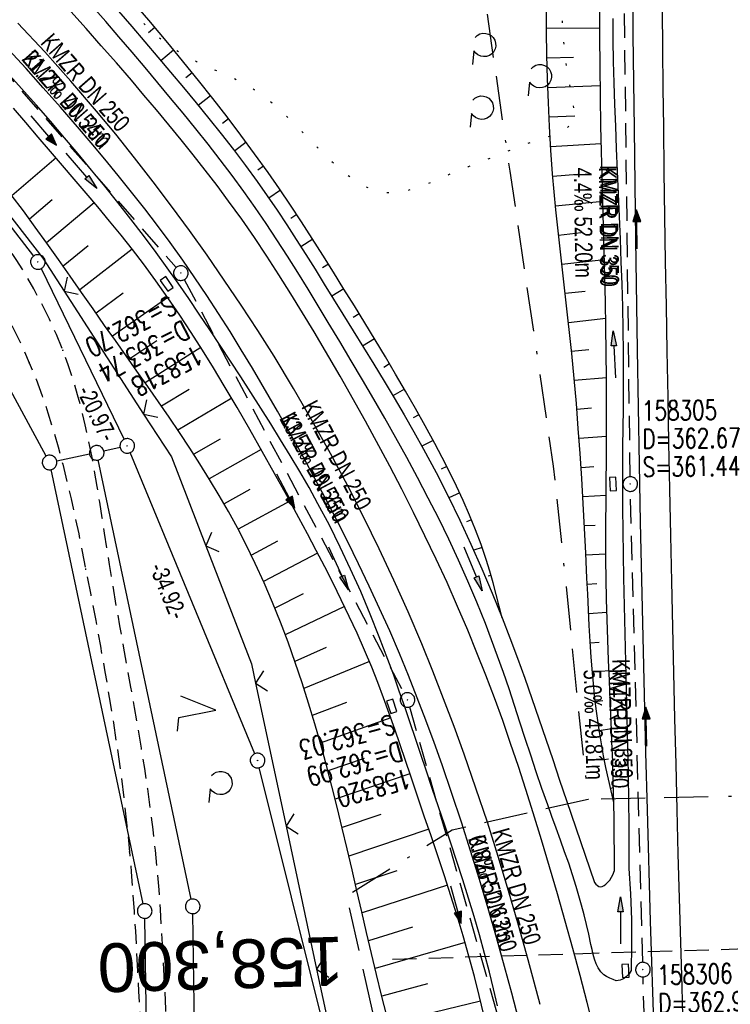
# Model space of a CAD drawing. Extents: x 510579 to 511204, y 466954 to 468018.
# Tile 13 of 48: x 510922 to 510995, y 467193 to 467294. Entities that reach past the tile are written whole.
import ezdxf
from ezdxf.enums import TextEntityAlignment as Align

# ---------------------------------------------------------------- set-up
doc = ezdxf.new("R2010")
doc.units = 0
doc.header["$LTSCALE"] = 10
doc.header["$MEASUREMENT"] = 0
for name, pattern in [('ACAD_ISO16W100', [73, 15, -6.5, 15, -6.5, 15, -7, 1, -7]), ('AUSGEZOGEN', [0]), ('LT00', [0]), ('LT07', [0.22, 0.02, -0.2]), ('LT11', [0.3, 0.2, -0.1]), ('LT17', [0.15, 0.1, -0.05]), ('STRICHLINIE2', [0.375, 0.25, -0.125])]:
    doc.linetypes.add(name, pattern=pattern)
doc.layers.get('0').update_dxf_attribs({"linetype": 'LT00'})
for name, color, linetype in [('--EK_FBR', 1, 'LT00'), ('--EK_Halt-Pfeil', 4, 'LT00'), ('--EK_Haltung', 7, 'STRICHLINIE2'), ('--EK_Haltung-Text', 140, 'LT00'), ('--EK_Schacht-Text', 5, 'LT00'), ('--EK_ST-93-1', 30, 'LT17'), ('--EL_DFK_AB_L', 21, 'LT00'), ('--EL_DFK_AB_P', 7, 'LT00'), ('--EL_Halt-Pfeil', 4, 'LT00'), ('--EL_Haltung', 182, 'STRICHLINIE2'), ('--EL_Haltung-Text', 182, 'LT00'), ('ABSTAND', 8, 'LT00'), ('BAB-KABEL', 220, 'ACAD_ISO16W100'), ('DFK_AB_L', 21, 'LT00'), ('DFK_AB_P', 7, 'LT00'), ('DFK_GZPKT', 250, 'LT00'), ('DFK_KATASTER', 250, 'LT00'), ('DFK_NUTZUNG', 250, 'LT00'), ('GEHOELZ_SYMB', 252, 'Continuous'), ('PFEIL', 140, 'AUSGEZOGEN'), ('V100_AFBR_BAB', 250, 'LT00'), ('V100_BOESCH', 250, 'LT00'), ('V100_BOSCHUNG', 250, 'LT00'), ('V100_FELDWEG', 250, 'LT11'), ('V100_GEHOELZ', 250, 'LT07'), ('V100_GRABEN', 250, 'LT00'), ('V100_KA_PRUF', 182, 'LT00'), ('V100_LD_MARK', 250, 'LT00'), ('V100_SINKK', 182, 'LT00'), ('V100_ZAUN', 40, 'LT00')]:
    doc.layers.add(name, color=color, linetype=linetype)
doc.styles.add('Beschrift', font='ARIAL.TTF')
doc.styles.add('Haltungsbeschriftung', font='ARIAL.TTF', dxfattribs={"width": 0.75})
doc.styles.add('schachtbeschriftung', font='romans.shx', dxfattribs={"width": 0.75, "height": 2})
doc.styles.get("Standard").update_dxf_attribs({"font": 'ARIAL.TTF'})

# ---------------------------------------------------------------- blocks, each defined once
blk = doc.blocks.new('SYMB7010')
at = {"color": 0, "linetype": 'ByBlock'}
for points in [[(-0.031408, 0.499213), (-0.093728, 0.49134), (-0.15457, 0.475719), (-0.212975, 0.452595), (-0.268021, 0.422333), (-0.31884, 0.385411), (-0.36463, 0.342411), (-0.40467, 0.29401), (-0.438329, 0.240973), (-0.465074, 0.184136), (-0.484486, 0.124395), (-0.496256, 0.062692), (-0.5002, 0)], [(-0.5002, 0), (-0.496256, -0.062692), (-0.484486, -0.124395), (-0.465075, -0.184136), (-0.438329, -0.240973), (-0.404671, -0.29401), (-0.36463, -0.342411), (-0.31884, -0.385411), (-0.268021, -0.422333), (-0.212975, -0.452595), (-0.154571, -0.475719), (-0.093728, -0.49134), (-0.031408, -0.499213), (0.031408, -0.499213)], [(0.5002, 0), (0.496256, 0.062692), (0.484485, 0.124395), (0.465074, 0.184136), (0.438329, 0.240973), (0.40467, 0.29401), (0.36463, 0.342411), (0.31884, 0.385411), (0.268021, 0.422333), (0.212975, 0.452595), (0.15457, 0.475719), (0.093728, 0.49134), (0.031408, 0.499213), (-0.031408, 0.499213)], [(0.031408, -0.499213), (0.093728, -0.491341), (0.15457, -0.475719), (0.212975, -0.452595), (0.268021, -0.422333), (0.31884, -0.385411), (0.36463, -0.342411), (0.404671, -0.294011), (0.438329, -0.240974), (0.465075, -0.184136), (0.484486, -0.124395), (0.496256, -0.062692), (0.500201, 0)]]:
    blk.add_lwpolyline(points, dxfattribs=at)
blk = doc.blocks.new('SYMB0003')
at = {"color": 0, "linetype": 'ByBlock'}
for p, q in [((-0.015712, 0), (0.010166, 0.012015)), ((0, -0.021257), (-0.015712, 0)), ((0.010166, 0.012015), (0, -0.021257))]:
    blk.add_line(p, q, dxfattribs=at)
for points in [[(-0.031395, 0.499013), (-0.093691, 0.491144), (-0.154509, 0.475528), (-0.21289, 0.452414), (-0.267913, 0.422164), (-0.318712, 0.385257), (-0.364484, 0.342274), (-0.404509, 0.293893), (-0.438154, 0.240877), (-0.464888, 0.184062), (-0.484292, 0.124345), (-0.496058, 0.062667), (-0.5, 0)], [(-0.5, 0), (-0.496058, -0.062667), (-0.484292, -0.124345), (-0.464888, -0.184062), (-0.438154, -0.240877), (-0.404509, -0.293893), (-0.364485, -0.342274), (-0.318712, -0.385257), (-0.267914, -0.422164), (-0.21289, -0.452414), (-0.154509, -0.475529), (-0.093691, -0.491144), (-0.031395, -0.499014), (0.031395, -0.499014)], [(0.5, 0), (0.496057, 0.062667), (0.484292, 0.124345), (0.464888, 0.184062), (0.438153, 0.240877), (0.404509, 0.293893), (0.364484, 0.342274), (0.318712, 0.385257), (0.267913, 0.422164), (0.21289, 0.452414), (0.154509, 0.475528), (0.093691, 0.491144), (0.031395, 0.499013), (-0.031395, 0.499013)], [(0.031395, -0.499014), (0.093691, -0.491144), (0.154509, -0.475529), (0.21289, -0.452414), (0.267914, -0.422164), (0.318712, -0.385257), (0.364485, -0.342274), (0.404509, -0.293893), (0.438154, -0.240877), (0.464889, -0.184062), (0.484292, -0.124345), (0.496058, -0.062667), (0.5, 0)]]:
    blk.add_lwpolyline(points, dxfattribs=at)
blk = doc.blocks.new('GEHOELZ_SYMB')
at = {"layer": 'GEHOELZ_SYMB'}
blk.add_line((0, 0), (1.4, 0), dxfattribs=at)
blk.add_lwpolyline([(-1.39, 0.02), (-1.61, 0.22), (-1.78, 0.47), (-1.88, 0.76), (-1.9, 1.06), (-1.84, 1.36), (-1.72, 1.64), (-1.53, 1.87), (-1.28, 2.05), (-1, 2.16), (-0.7, 2.2), (-0.4, 2.16), (-0.12, 2.05), (0.13, 1.87), (0.32, 1.64), (0.44, 1.36), (0.5, 1.06), (0.48, 0.76), (0.38, 0.47), (0.21, 0.22), (-0.01, 0.02)], dxfattribs=at)
blk = doc.blocks.new('SYMB7222')
at = {"color": 0, "linetype": 'ByBlock'}
blk.add_line((0, 0.185), (-0.11, -0.185), dxfattribs=at)
blk.add_lwpolyline([(0.25, -0.185), (0.11, -0.185), (0, 0.185)], dxfattribs=at)
blk = doc.blocks.new('SYMB7212')
at = {"color": 0, "linetype": 'ByBlock'}
blk.add_line((0.07, -0.1), (0.21, -0.1), dxfattribs=at)
for points in [[(-0.119836, 0.00627), (-0.114449, 0.036077), (-0.101769, 0.063585), (-0.082606, 0.087042), (-0.05818, 0.104953), (-0.030047, 0.116177), (0, 0.12)], [(0, 0.12), (0.030047, 0.116177), (0.05818, 0.104953), (0.082606, 0.087041), (0.101769, 0.063585), (0.114449, 0.036077), (0.119836, 0.00627)], [(-0.068816, -0.098308), (-0.091239, -0.077945), (-0.107849, -0.052617), (-0.117589, -0.023936), (-0.119836, 0.00627)], [(0.119836, 0.00627), (0.117589, -0.023936), (0.107849, -0.052617), (0.091239, -0.077945), (0.068816, -0.098308)]]:
    blk.add_lwpolyline(points, dxfattribs=at)
blk = doc.blocks.new('Pfreil3')
at = {"layer": 'PFEIL'}
blk.add_hatch(color=256, dxfattribs=at).paths.add_polyline_path([(-1.55, 0.27), (-1.55, -0.27), (0, 0)])
for p, q in [((-1.55, 0), (-4.83, 0)), ((-1.55, -0.27), (-1.55, 0.27)), ((-1.55, 0.27), (0, 0)), ((0, 0), (-1.55, -0.27))]:
    blk.add_line(p, q, dxfattribs=at)
blk = doc.blocks.new('SYMB0011')
at = {"color": 0, "linetype": 'ByBlock'}
for p, q in [((0.5, 0), (-0.5, 0)), ((0, 0.5), (0, -0.5))]:
    blk.add_line(p, q, dxfattribs=at)
blk = doc.blocks.new('SYMB0024')
at = {"color": 0, "linetype": 'ByBlock'}
for p, q in [((-0.5, 0.5), (0, 0)), ((0, 0), (0.5, 0.5))]:
    blk.add_line(p, q, dxfattribs=at)
blk = doc.blocks.new('SYMB0652')
at = {"color": 0, "linetype": 'ByBlock'}
blk.add_lwpolyline([(-0.15, -0.075), (0.15, -0.075), (0.15, 0.075), (-0.15, 0.075), (-0.15, -0.075)], dxfattribs=at)
blk = doc.blocks.new('SYMB0070')
at = {"color": 0, "linetype": 'ByBlock'}
for p, q in [((-0.5, 0), (0.2, 0)), ((0.5, 0), (0.2, 0.1)), ((0.2, 0.1), (0.2, 0)), ((0.468, 0), (0.21, 0.086)), ((0.21, 0.086), (0.21, -0.086)), ((0.21, -0.086), (0.468, 0)), ((0.22, -0.072), (0.437, 0)), ((0.23, -0.058), (0.405, 0)), ((0.24, -0.045), (0.374, 0)), ((0.342, 0), (0.25, 0.031)), ((0.25, 0.031), (0.25, -0.031)), ((0.25, -0.031), (0.342, 0)), ((0.26, -0.017), (0.31, 0)), ((0.27, -0.003), (0.279, 0))]:
    blk.add_line(p, q, dxfattribs=at)
for points in [[(0.2, 0), (0.2, -0.1), (0.5, 0)], [(0.437, 0), (0.22, 0.072), (0.22, -0.072)], [(0.405, 0), (0.23, 0.058), (0.23, -0.058)], [(0.374, 0), (0.24, 0.045), (0.24, -0.045)], [(0.31, 0), (0.26, 0.017), (0.26, -0.017)], [(0.279, 0), (0.27, 0.003), (0.27, -0.003)]]:
    blk.add_lwpolyline(points, dxfattribs=at)

msp = doc.modelspace()

# ---------------------------------------------------------------- linework, layer by layer
at = {"layer": '--EK_FBR'}
for points in [[(510984.89, 467297.24), (510984.94, 467292.41), (510985, 467287.59), (510985.06, 467282.76), (510985.21, 467271.44), (510985.38, 467260.12), (510985.48, 467254.23), (510985.58, 467248.34), (510985.69, 467242.44), (510985.81, 467236.55), (510985.94, 467230.65), (510986.08, 467224.74), (510986.23, 467218.84), (510986.39, 467212.94), (510986.71, 467201.52), (510987.07, 467190.1)], [(510980.95, 467190.39), (510980.24, 467193.18), (510979.51, 467195.96), (510978.76, 467198.74), (510977.99, 467201.54), (510977.2, 467204.32), (510976.39, 467207.1), (510975.56, 467209.88), (510974.71, 467212.65), (510973.96, 467215.02), (510973.19, 467217.38), (510972.39, 467219.74), (510971.57, 467222.09), (510970.72, 467224.42), (510969.84, 467226.75), (510968.93, 467229.06), (510967.99, 467231.37), (510966.95, 467233.81), (510965.87, 467236.24), (510964.75, 467238.65), (510963.6, 467241.05), (510962.42, 467243.44), (510961.22, 467245.81), (510959.99, 467248.17), (510957.48, 467252.81), (510954.89, 467257.41), (510952.22, 467261.96), (510951.04, 467263.92), (510949.83, 467265.87), (510948.61, 467267.8), (510947.36, 467269.72), (510946.09, 467271.62), (510944.79, 467273.5), (510943.45, 467275.36), (510942.27, 467276.96), (510941.06, 467278.53), (510939.83, 467280.1), (510938.58, 467281.65), (510937.32, 467283.19), (510936.05, 467284.71), (510934.76, 467286.23), (510933.47, 467287.75), (510931.94, 467289.53), (510930.39, 467291.3), (510928.84, 467293.06), (510927.27, 467294.81)], [(510973.23, 467191.39), (510972.51, 467194.14), (510971.76, 467196.89), (510970.93, 467199.87), (510970.08, 467202.84), (510969.19, 467205.8), (510968.28, 467208.75), (510967.34, 467211.69), (510966.37, 467214.63), (510965.36, 467217.55), (510964.54, 467219.85), (510963.69, 467222.15), (510962.81, 467224.43), (510961.91, 467226.71), (510960.98, 467228.97), (510959.98, 467231.29), (510958.94, 467233.6), (510957.88, 467235.89), (510956.79, 467238.17), (510955.67, 467240.44), (510954.53, 467242.7), (510953.36, 467244.94), (510950.95, 467249.42), (510948.47, 467253.84), (510945.89, 467258.23), (510944.75, 467260.11), (510943.6, 467261.98), (510942.42, 467263.84), (510941.22, 467265.68), (510939.99, 467267.51), (510938.74, 467269.32), (510937.46, 467271.11), (510936.17, 467272.85), (510934.85, 467274.58), (510933.5, 467276.29), (510932.13, 467277.99), (510930.75, 467279.67), (510929.35, 467281.34), (510927.93, 467282.99), (510926.2, 467285), (510924.44, 467286.98), (510922.67, 467288.95), (510920.88, 467290.9)]]:
    msp.add_lwpolyline(points, dxfattribs=at)
at = {"layer": '--EK_Haltung'}
for p, q in [((510912.37, 467297.94), (510938.06, 467268.54)), ((510984.65, 467247.1), (510984.03, 467297.8)), ((510938.9, 467267.32), (510961.45, 467224.87)), ((510985.94, 467197.31), (510984.68, 467245.6)), ((510962.01, 467223.49), (510975.79, 467175.29)), ((510986.53, 467176.34), (510985.98, 467195.81))]:
    msp.add_line(p, q, dxfattribs=at)
at = {"layer": '--EK_ST-93-1', "ltscale": 2.5}
msp.add_line((511000.22, 467198.79), (510960.25, 467197.6), dxfattribs=at)
at = {"layer": '--EL_DFK_AB_L'}
for p, q in [((510913.47, 467282.63), (510923.42, 467269.71)), ((510924.21, 467268.45), (510932.72, 467250.93)), ((510946.13, 467218.69), (510933.34, 467249.57)), ((510962.15, 467154.99), (510946.6, 467217.27))]:
    msp.add_line(p, q, dxfattribs=at)
at = {"layer": '--EL_Haltung'}
for p, q in [((510912.37, 467297.94), (510938.06, 467268.54)), ((510984.65, 467247.1), (510984.03, 467297.8)), ((510938.9, 467267.32), (510961.45, 467224.87)), ((510985.94, 467197.31), (510984.68, 467245.6)), ((510962.01, 467223.49), (510975.79, 467175.29)), ((510986.53, 467176.34), (510985.98, 467195.81))]:
    msp.add_line(p, q, dxfattribs=at)
at = {"layer": 'BAB-KABEL', "ltscale": 0.03, "flags": 128}
for points in [[(510999.38, 467897.63), (510999.1, 467894.74), (510997.06, 467871.06), (510995.03, 467842.74), (510993.67, 467820.56), (510992.2, 467801.11), (510990.8, 467794.19), (510987.41, 467757.66), (510985.05, 467738.65), (510983.73, 467724.83), (510981.95, 467707.86), (510983.86, 467692.86), (510980.18, 467680.03), (510979.89, 467677.38), (510977.23, 467651.6), (510975.62, 467637.19), (510972.96, 467623.03), (510968.69, 467600.01), (510983.84, 467591.92), (510983.4, 467588.1), (510978.7, 467582.21), (510977.66, 467557.88), (510976.63, 467540.53), (510977.21, 467526.27), (510978.04, 467508.4), (510977.78, 467467.81), (510977.27, 467448.65), (510976.38, 467438.96), (510974.59, 467414.97), (510962.85, 467389.29), (510962.72, 467376.64), (510961.57, 467364.79), (510961.96, 467355.32), (510962.08, 467346.52), (510966.43, 467318.91), (510972.3, 467278.43), (510976.76, 467248.19), (510978.06, 467236.05), (510979.13, 467225.02), (510980.33, 467214.02), (510966.38, 467210.86), (510955.55, 467204.09), (510962.93, 467171.01), (510968.99, 467142.85), (510969.43, 467135.16), (510971.16, 467089.94), (510975.91, 466996.57), (510977.84, 466970.68)], [(511016.87, 467165.94), (511017.02, 467160.45), (511020.08, 467161.11), (511017.92, 467214.76), (510980.33, 467214.02)]]:
    msp.add_lwpolyline(points, dxfattribs=at)
at = {"layer": 'DFK_AB_L'}
for p, q in [((510913.47, 467282.63), (510923.42, 467269.71)), ((510924.21, 467268.45), (510932.72, 467250.93)), ((510946.13, 467218.69), (510933.34, 467249.57)), ((510962.15, 467154.99), (510946.6, 467217.27))]:
    msp.add_line(p, q, dxfattribs=at)
at = {"layer": 'DFK_KATASTER'}
for p, q in [((510924.72, 467249.22), (510916.78, 467263.88)), ((510932.32, 467250.09), (510930.65, 467249.72)), ((510929.19, 467249.4), (510925.81, 467248.71)), ((510939.61, 467203.78), (510930.08, 467248.82)), ((510934.68, 467203.3), (510925.24, 467247.83)), ((510940.18, 467175.51), (510939.78, 467202.3)), ((510935.27, 467175.09), (510934.85, 467201.82))]:
    msp.add_line(p, q, dxfattribs=at)
at = {"layer": 'V100_AFBR_BAB'}
for points in [[(510984.89, 467297.24), (510984.94, 467292.41), (510985, 467287.59), (510985.06, 467282.76), (510985.21, 467271.44), (510985.38, 467260.12), (510985.48, 467254.23), (510985.58, 467248.34), (510985.69, 467242.44), (510985.81, 467236.55), (510985.94, 467230.65), (510986.08, 467224.74), (510986.23, 467218.84), (510986.39, 467212.94), (510986.71, 467201.52), (510987.07, 467190.1)], [(510980.95, 467190.39), (510980.24, 467193.18), (510979.51, 467195.96), (510978.76, 467198.74), (510977.99, 467201.54), (510977.2, 467204.32), (510976.39, 467207.1), (510975.56, 467209.88), (510974.71, 467212.65), (510973.96, 467215.02), (510973.19, 467217.38), (510972.39, 467219.74), (510971.57, 467222.09), (510970.72, 467224.42), (510969.84, 467226.75), (510968.93, 467229.06), (510967.99, 467231.37), (510966.95, 467233.81), (510965.87, 467236.24), (510964.75, 467238.65), (510963.6, 467241.05), (510962.42, 467243.44), (510961.22, 467245.81), (510959.99, 467248.17), (510957.48, 467252.81), (510954.89, 467257.41), (510952.22, 467261.96), (510951.04, 467263.92), (510949.83, 467265.87), (510948.61, 467267.8), (510947.36, 467269.72), (510946.09, 467271.62), (510944.79, 467273.5), (510943.45, 467275.36), (510942.27, 467276.96), (510941.06, 467278.53), (510939.83, 467280.1), (510938.58, 467281.65), (510937.32, 467283.19), (510936.05, 467284.71), (510934.76, 467286.23), (510933.47, 467287.75), (510931.94, 467289.53), (510930.39, 467291.3), (510928.84, 467293.06), (510927.27, 467294.81)], [(510973.23, 467191.39), (510972.51, 467194.14), (510971.76, 467196.89), (510970.93, 467199.87), (510970.08, 467202.84), (510969.19, 467205.8), (510968.28, 467208.75), (510967.34, 467211.69), (510966.37, 467214.63), (510965.36, 467217.55), (510964.54, 467219.85), (510963.69, 467222.15), (510962.81, 467224.43), (510961.91, 467226.71), (510960.98, 467228.97), (510959.98, 467231.29), (510958.94, 467233.6), (510957.88, 467235.89), (510956.79, 467238.17), (510955.67, 467240.44), (510954.53, 467242.7), (510953.36, 467244.94), (510950.95, 467249.42), (510948.47, 467253.84), (510945.89, 467258.23), (510944.75, 467260.11), (510943.6, 467261.98), (510942.42, 467263.84), (510941.22, 467265.68), (510939.99, 467267.51), (510938.74, 467269.32), (510937.46, 467271.11), (510936.17, 467272.85), (510934.85, 467274.58), (510933.5, 467276.29), (510932.13, 467277.99), (510930.75, 467279.67), (510929.35, 467281.34), (510927.93, 467282.99), (510926.2, 467285), (510924.44, 467286.98), (510922.67, 467288.95), (510920.88, 467290.9)]]:
    msp.add_lwpolyline(points, dxfattribs=at)
at = {"layer": 'V100_BOESCH'}
for points in [[(510971.51, 467232.63), (510971.21, 467233.83), (510970.9, 467235.03), (510970.58, 467236.23), (510970.24, 467237.42), (510969.88, 467238.61), (510969.35, 467240.15), (510968.78, 467241.67), (510968.17, 467243.17), (510967.51, 467244.67), (510966.82, 467246.14), (510966.11, 467247.61), (510965.37, 467249.06), (510964.6, 467250.51), (510963.63, 467252.31), (510962.63, 467254.09), (510961.61, 467255.86), (510960.58, 467257.63), (510959.54, 467259.38), (510958.48, 467261.13), (510957.42, 467262.87), (510956.35, 467264.62), (510955.28, 467266.35), (510954.21, 467268.08), (510953.12, 467269.81), (510952.03, 467271.53), (510950.92, 467273.24), (510949.8, 467274.94), (510948.66, 467276.63), (510947.5, 467278.3), (510946.12, 467280.22), (510944.72, 467282.12), (510943.29, 467284), (510941.83, 467285.87), (510940.36, 467287.72), (510938.87, 467289.56), (510937.37, 467291.39), (510936.31, 467292.66), (510935.25, 467293.92), (510934.18, 467295.18)], [(510982.97, 467213.71), (510982.7, 467214.9), (510982.43, 467216.1), (510982.17, 467217.29), (510981.92, 467218.49), (510981.7, 467219.7), (510981.46, 467221.15), (510981.25, 467222.6), (510981.07, 467224.06), (510980.92, 467225.53), (510980.78, 467227), (510980.66, 467228.61), (510980.55, 467230.22), (510980.46, 467231.84), (510980.37, 467233.45), (510980.3, 467235.07), (510980.22, 467236.69), (510980.1, 467239.25), (510979.97, 467241.81), (510979.83, 467244.37), (510979.68, 467246.93), (510979.51, 467249.49), (510979.33, 467252.05), (510979.13, 467254.61), (510978.91, 467257.17), (510978.66, 467259.72), (510978.47, 467261.57), (510978.27, 467263.41), (510978.06, 467265.25), (510977.84, 467267.1), (510977.63, 467268.94), (510977.42, 467270.78), (510977.22, 467272.63), (510977.03, 467274.47), (510976.85, 467276.32), (510976.69, 467278.16), (510976.52, 467280.59), (510976.37, 467283.02), (510976.26, 467285.46), (510976.17, 467287.89), (510976.11, 467290.33), (510976.07, 467292.76), (510976.05, 467295.2)], [(510959.67, 467191.81), (510959.14, 467193.94), (510958.62, 467196.07), (510958.11, 467198.21), (510957.61, 467200.36), (510957.11, 467202.5), (510956.62, 467204.65), (510956.12, 467206.79), (510955.62, 467208.94), (510955.1, 467211.08), (510954.58, 467213.23), (510954.04, 467215.37), (510953.48, 467217.5), (510952.9, 467219.63), (510952.29, 467221.75), (510951.66, 467223.87), (510950.99, 467225.97), (510950.29, 467228.06), (510949.56, 467230.13), (510948.78, 467232.18), (510947.96, 467234.22), (510947.1, 467236.23), (510946.19, 467238.22), (510945.23, 467240.19), (510944.35, 467241.87), (510943.43, 467243.54), (510942.48, 467245.18), (510941.5, 467246.81), (510940.49, 467248.43), (510939.46, 467250.03), (510938.41, 467251.63), (510937.34, 467253.21), (510936.25, 467254.79), (510935.16, 467256.36), (510934.05, 467257.92), (510932.95, 467259.49), (510931.84, 467261.06), (510930.73, 467262.62), (510929.55, 467264.31), (510928.36, 467266), (510927.18, 467267.68), (510926, 467269.36), (510924.81, 467271.04), (510923.6, 467272.7), (510922.39, 467274.35), (510921.15, 467275.99)]]:
    msp.add_lwpolyline(points, dxfattribs=at)
at = {"layer": 'V100_BOSCHUNG'}
for p, q in [((510935.89, 467293.16), (510935.23, 467292.6)), ((510976.07, 467293.09), (510981.54, 467293.14)), ((510937.81, 467290.85), (510936.5, 467289.75)), ((510976.12, 467290.05), (510978.84, 467290.11)), ((510939.72, 467288.52), (510939.07, 467287.99)), ((510976.2, 467287.02), (510981.59, 467287.2)), ((510941.6, 467286.17), (510940.34, 467285.17)), ((510943.45, 467283.79), (510942.83, 467283.32)), ((510976.33, 467283.99), (510978.98, 467284.11)), ((510945.26, 467281.39), (510944.06, 467280.49)), ((510976.49, 467280.96), (510981.69, 467281.28)), ((510925.74, 467279.79), (510921.22, 467275.89)), ((510947.04, 467278.95), (510946.44, 467278.53)), ((510976.71, 467277.92), (510979.24, 467278.12)), ((510948.76, 467276.48), (510947.57, 467275.67)), ((510925.36, 467275.5), (510923.02, 467273.5)), ((510929.67, 467275.19), (510924.77, 467271.09)), ((510976.99, 467274.89), (510981.84, 467275.36)), ((510950.44, 467273.98), (510949.84, 467273.58)), ((510977.3, 467271.88), (510979.61, 467272.13)), ((510929.05, 467270.76), (510926.48, 467268.68)), ((510952.08, 467271.45), (510950.86, 467270.68)), ((510933.54, 467270.45), (510928.17, 467266.28)), ((510953.69, 467268.91), (510953.07, 467268.53)), ((510977.64, 467268.89), (510982, 467269.39)), ((510932.62, 467265.94), (510929.85, 467263.88)), ((510955.27, 467266.36), (510954.04, 467265.6)), ((510977.98, 467265.91), (510980.03, 467266.14)), ((510937.2, 467265.48), (510931.52, 467261.5)), ((510956.85, 467263.81), (510956.23, 467263.43)), ((510978.32, 467262.93), (510982.14, 467263.35)), ((510936.07, 467261.03), (510933.2, 467259.13)), ((510958.41, 467261.24), (510957.19, 467260.5)), ((510940.6, 467260.35), (510934.89, 467256.74)), ((510978.64, 467259.97), (510980.41, 467260.15)), ((510959.96, 467258.67), (510959.36, 467258.31)), ((510978.92, 467257), (510982.22, 467257.29)), ((510939.39, 467256.03), (510936.58, 467254.32)), ((510961.49, 467256.08), (510960.31, 467255.39)), ((510943.77, 467255.14), (510938.24, 467251.87)), ((510979.18, 467254.03), (510980.7, 467254.15)), ((510962.98, 467253.46), (510962.4, 467253.14)), ((510942.59, 467250.96), (510939.87, 467249.4)), ((510964.43, 467250.82), (510963.29, 467250.22)), ((510979.41, 467251.04), (510982.22, 467251.25)), ((510946.8, 467249.88), (510941.46, 467246.88)), ((510965.83, 467248.15), (510965.27, 467247.87)), ((510979.61, 467248.06), (510980.91, 467248.14)), ((510945.63, 467245.78), (510942.98, 467244.32)), ((510967.16, 467245.44), (510966.06, 467244.93)), ((510949.72, 467244.6), (510944.44, 467241.71)), ((510979.79, 467245.07), (510982.18, 467245.21)), ((510968.37, 467242.68), (510967.87, 467242.47)), ((510979.96, 467242.09), (510981.06, 467242.14)), ((510948.47, 467240.5), (510945.79, 467239.06)), ((510969.46, 467239.85), (510968.6, 467239.56)), ((510952.58, 467239.26), (510947.04, 467236.36)), ((510980.11, 467239.09), (510982.16, 467239.2)), ((510970.37, 467236.99), (510970.08, 467236.9)), ((510980.25, 467236.09), (510981.22, 467236.14)), ((510951.09, 467235.1), (510948.2, 467233.64)), ((510955.35, 467233.8), (510949.27, 467230.9)), ((510971.15, 467234.08), (510970.95, 467234.03)), ((510980.39, 467233.09), (510982.26, 467233.2)), ((510953.46, 467229.58), (510950.26, 467228.15)), ((510980.56, 467230.08), (510981.46, 467230.15)), ((510957.89, 467228.16), (510951.18, 467225.39)), ((510980.78, 467227.08), (510982.48, 467227.23)), ((510955.54, 467223.94), (510952.04, 467222.62)), ((510981.07, 467224.07), (510981.84, 467224.16)), ((510960.09, 467222.39), (510952.85, 467219.79)), ((510981.47, 467221.08), (510982.73, 467221.28)), ((510957.36, 467218.22), (510953.63, 467216.94)), ((510982, 467218.11), (510982.42, 467218.19)), ((510962.05, 467216.65), (510954.38, 467214.03)), ((510982.64, 467215.17), (510982.94, 467215.24)), ((510959.06, 467212.46), (510955.1, 467211.12)), ((510963.99, 467210.96), (510955.79, 467208.19)), ((510960.71, 467206.69), (510956.47, 467205.28)), ((510965.91, 467205.21), (510957.14, 467202.38)), ((510962.32, 467200.9), (510957.81, 467199.5)), ((510967.71, 467199.34), (510958.48, 467196.66)), ((510963.85, 467195.1), (510959.16, 467193.84)), ((510969.3, 467193.34), (510959.87, 467191.03))]:
    msp.add_line(p, q, dxfattribs=at)
at = {"layer": 'V100_FELDWEG', "flags": 128}
for points in [[(510940.19, 466968.96), (510939.71, 466972.71), (510939.24, 466976.48), (510938.78, 466980.26), (510938.5, 466982.71), (510938.22, 466985.16), (510937.93, 466987.6), (510937.65, 466990.05), (510937.36, 466992.49), (510937.05, 466994.94), (510936.74, 466997.38), (510936.4, 466999.82), (510936.05, 467002.26), (510935.67, 467004.7), (510935.26, 467007.13), (510934.92, 467009.04), (510934.57, 467010.94), (510934.2, 467012.84), (510933.83, 467014.74), (510933.46, 467016.65), (510933.1, 467018.55), (510932.75, 467020.45), (510932.4, 467022.35), (510932.08, 467024.26), (510931.78, 467026.17), (510931.52, 467028.08), (510931.28, 467029.99), (510931.08, 467031.91), (510930.92, 467033.83), (510930.8, 467036.03), (510930.74, 467038.24), (510930.74, 467040.45), (510930.78, 467042.66), (510930.88, 467044.87), (510931.03, 467047.09), (510931.21, 467049.3), (510931.44, 467051.5), (510931.71, 467053.7), (510932.02, 467055.89), (510932.22, 467057.24), (510932.43, 467058.59), (510932.65, 467059.93), (510932.86, 467061.28), (510933.08, 467062.62), (510933.54, 467065.6), (510933.99, 467068.58), (510934.41, 467071.56), (510934.81, 467074.54), (510935.2, 467077.53), (510935.58, 467080.52), (510935.96, 467083.51), (510936.33, 467086.51), (510936.69, 467089.5), (510937.06, 467092.49), (510937.43, 467095.42), (510937.79, 467098.35), (510938.16, 467101.28), (510938.52, 467104.21), (510938.88, 467107.14), (510939.23, 467110.06), (510939.58, 467113), (510939.91, 467115.93), (510940.23, 467118.86), (510940.53, 467121.79), (510940.75, 467123.98), (510940.96, 467126.17), (510941.16, 467128.36), (510941.36, 467130.56), (510941.56, 467132.75), (510941.68, 467134.17), (510941.81, 467135.6), (510941.92, 467137.02), (510942.02, 467138.45), (510942.1, 467139.87), (510942.15, 467141.3), (510942.18, 467143.21), (510942.17, 467145.12), (510942.1, 467147.03), (510942, 467148.93), (510941.86, 467150.84), (510941.68, 467152.81), (510941.47, 467154.78), (510941.24, 467156.74), (510940.98, 467158.7), (510940.7, 467160.66), (510940.41, 467162.62), (510940.11, 467164.58), (510939.8, 467166.54), (510939.5, 467168.49), (510939.2, 467170.45), (510938.9, 467172.41), (510938.62, 467174.37), (510938.35, 467176.33), (510938.11, 467178.29), (510937.89, 467180.26), (510937.69, 467182.29), (510937.52, 467184.33), (510937.37, 467186.37), (510937.24, 467188.41), (510937.12, 467190.46), (510937.01, 467192.5), (510936.91, 467194.55), (510936.81, 467196.59), (510936.7, 467198.63), (510936.58, 467200.68), (510936.45, 467202.72), (510936.31, 467204.75), (510936.14, 467206.79), (510935.94, 467208.82), (510935.71, 467210.92), (510935.44, 467213.01), (510935.15, 467215.1), (510934.84, 467217.19), (510934.5, 467219.28), (510934.16, 467221.37), (510933.79, 467223.45), (510933.42, 467225.54), (510933.05, 467227.63), (510932.67, 467229.72), (510932.3, 467231.81), (510931.93, 467233.9), (510931.57, 467236), (510931.23, 467238.11), (510930.97, 467239.7), (510930.73, 467241.3), (510930.48, 467242.9), (510930.23, 467244.5), (510929.96, 467246.09), (510929.69, 467247.68), (510929.4, 467249.26), (510929.08, 467250.84), (510928.74, 467252.41), (510928.36, 467253.97), (510927.95, 467255.51), (510927.49, 467257.04), (510926.99, 467258.56), (510926.44, 467260.06), (510925.78, 467261.67), (510925.06, 467263.26), (510924.28, 467264.83), (510923.45, 467266.37), (510922.58, 467267.89), (510921.66, 467269.38), (510920.78, 467270.72), (510919.88, 467272.04), (510918.95, 467273.34), (510918, 467274.63), (510917.03, 467275.9), (510916.04, 467277.16), (510915.04, 467278.41), (510914.04, 467279.65), (510913.02, 467280.89), (510912, 467282.13)], [(510909.44, 467279.96), (510910.5, 467278.61), (510911.55, 467277.25), (510912.59, 467275.89), (510913.63, 467274.52), (510914.65, 467273.14), (510915.65, 467271.75), (510916.62, 467270.35), (510917.57, 467268.92), (510918.49, 467267.47), (510919.5, 467265.79), (510920.46, 467264.08), (510921.36, 467262.34), (510922.21, 467260.57), (510923, 467258.78), (510923.69, 467257.09), (510924.32, 467255.38), (510924.91, 467253.65), (510925.45, 467251.91), (510925.96, 467250.15), (510926.43, 467248.38), (510926.87, 467246.6), (510927.29, 467244.82), (510927.69, 467243.02), (510928.07, 467241.23), (510928.43, 467239.43), (510928.79, 467237.62), (510929.3, 467235), (510929.81, 467232.37), (510930.29, 467229.74), (510930.76, 467227.11), (510931.2, 467224.48), (510931.63, 467221.85), (510932.02, 467219.21), (510932.39, 467216.57), (510932.72, 467213.93), (510933.02, 467211.29), (510933.28, 467208.64), (510933.46, 467206.6), (510933.61, 467204.57), (510933.75, 467202.53), (510933.88, 467200.49), (510933.99, 467198.44), (510934.1, 467196.4), (510934.21, 467194.36), (510934.32, 467192.31), (510934.44, 467190.27), (510934.57, 467188.23), (510934.71, 467186.19), (510934.86, 467184.15), (510935.04, 467182.11), (510935.24, 467180.08), (510935.46, 467178.11), (510935.71, 467176.14), (510935.97, 467174.18), (510936.24, 467172.22), (510936.53, 467170.26), (510936.82, 467168.29), (510937.12, 467166.33), (510937.41, 467164.37), (510937.7, 467162.41), (510937.98, 467160.45), (510938.24, 467158.49), (510938.49, 467156.52), (510938.71, 467154.55), (510938.91, 467152.58), (510939.08, 467150.61), (510939.78, 467141.65), (510939.77, 467141.27), (510939.67, 467140.9), (510939.51, 467140.53), (510939.29, 467140.2), (510939.02, 467139.91), (510938.71, 467139.69), (510938.38, 467139.53), (510938.03, 467139.44), (510937.66, 467139.39), (510937.29, 467139.38), (510936.92, 467139.38), (510936.4, 467139.41), (510935.89, 467139.44), (510935.38, 467139.48), (510934.87, 467139.51), (510934.36, 467139.52), (510927.15, 467139.6), (510906.17, 467140.02), (510882.84, 467140.03), (510859.56, 467140.24), (510836.15, 467140.57), (510812.86, 467141.16), (510789.54, 467140.89), (510766.27, 467141.11), (510750.85, 467141.2), (510728.3, 467141.43), (510700.25, 467141.81), (510672.74, 467142.3)]]:
    msp.add_lwpolyline(points, dxfattribs=at)
at = {"layer": 'V100_GEHOELZ', "flags": 128}
msp.add_lwpolyline([(510976.16, 467355.35), (510976.12, 467309.83), (510976.14, 467308.93), (510976.21, 467308.03), (510976.31, 467307.13), (510976.43, 467306.23), (510976.57, 467305.34), (510976.72, 467304.44), (510976.88, 467303.55), (510977.03, 467302.67), (510977.17, 467301.79), (510977.29, 467300.92), (510977.39, 467299.94), (510977.47, 467298.96), (510977.53, 467297.99), (510977.57, 467297.01), (510977.6, 467296.04), (510977.63, 467295.05), (510977.66, 467294.06), (510977.71, 467293.05), (510977.78, 467292.02), (510977.87, 467290.97), (510977.99, 467289.9), (510978.15, 467288.8), (510978.36, 467287.66), (510978.47, 467287.09), (510978.59, 467286.52), (510978.7, 467285.95), (510978.78, 467285.4), (510978.83, 467284.87), (510978.83, 467284.37), (510978.77, 467283.91), (510978.64, 467283.49), (510978.42, 467283.12), (510978.13, 467282.83), (510977.78, 467282.58), (510977.36, 467282.36), (510976.91, 467282.18), (510976.43, 467282.01), (510975.93, 467281.85), (510975.44, 467281.7), (510974.63, 467281.43), (510973.85, 467281.15), (510973.11, 467280.87), (510972.38, 467280.58), (510971.66, 467280.29), (510970.94, 467280), (510969.98, 467279.62), (510969.01, 467279.25), (510968.02, 467278.86), (510967.02, 467278.47), (510966.01, 467278.05), (510965.3, 467277.75), (510964.59, 467277.44), (510963.87, 467277.14), (510963.16, 467276.86), (510962.44, 467276.62), (510961.73, 467276.42), (510961.03, 467276.28), (510960.33, 467276.21), (510959.65, 467276.22), (510958.94, 467276.32), (510958.24, 467276.52), (510957.56, 467276.81), (510956.89, 467277.16), (510956.23, 467277.58), (510955.59, 467278.06), (510954.95, 467278.57), (510954.33, 467279.13), (510953.72, 467279.7), (510953.13, 467280.29), (510952.54, 467280.88), (510951.83, 467281.62), (510951.12, 467282.35), (510950.42, 467283.05), (510949.73, 467283.74), (510949.03, 467284.41), (510948.32, 467285.05), (510947.6, 467285.66), (510946.85, 467286.23), (510946.08, 467286.77), (510945.27, 467287.26), (510944.58, 467287.64), (510943.86, 467288), (510943.13, 467288.33), (510942.38, 467288.66), (510941.64, 467288.99), (510940.9, 467289.32), (510940.16, 467289.66), (510939.44, 467290.02), (510938.74, 467290.4), (510937.7, 467291.05), (510936.72, 467291.78), (510935.79, 467292.57), (510934.9, 467293.41), (510934.06, 467294.31), (510933.25, 467295.26), (510932.47, 467296.24), (510931.73, 467297.26), (510931, 467298.31), (510930.29, 467299.37), (510929.6, 467300.46), (510928.92, 467301.55), (510928.24, 467302.64), (510927.39, 467303.99), (510926.55, 467305.34), (510925.7, 467306.67), (510924.83, 467307.98), (510923.95, 467309.28), (510923.06, 467310.55), (510922.14, 467311.79), (510921.19, 467313), (510920.21, 467314.17), (510919.19, 467315.3), (510918.14, 467316.39), (510917.04, 467317.44), (510915.9, 467318.43), (510914.94, 467319.19), (510913.95, 467319.92), (510912.94, 467320.63), (510911.9, 467321.32), (510910.86, 467321.99), (510909.8, 467322.65), (510908.73, 467323.31), (510907.67, 467323.97), (510906.6, 467324.63), (510905.55, 467325.3), (510904.5, 467325.99), (510903.23, 467326.87), (510901.98, 467327.78), (510900.74, 467328.71), (510899.52, 467329.66), (510898.32, 467330.63), (510897.12, 467331.61), (510895.93, 467332.59), (510894.74, 467333.57), (510893.55, 467334.56), (510892.36, 467335.53), (510891.16, 467336.5), (510889.95, 467337.44), (510888.72, 467338.37), (510887.73, 467339.1), (510886.74, 467339.81), (510885.75, 467340.53), (510884.75, 467341.24), (510883.76, 467341.96), (510882.79, 467342.7), (510881.82, 467343.45), (510880.88, 467344.23), (510879.96, 467345.04), (510879.07, 467345.89), (510878.21, 467346.78), (510877.39, 467347.72), (510876.6, 467348.71), (510875.86, 467349.76), (510875.17, 467350.88), (510874.73, 467351.68), (510874.3, 467352.52), (510873.9, 467353.36), (510873.5, 467354.22), (510873.1, 467355.08), (510872.71, 467355.92), (510872.31, 467356.75), (510871.89, 467357.56), (510871.47, 467358.33), (510871.02, 467359.06), (510870.55, 467359.74), (510870.04, 467360.36), (510869.5, 467360.91), (510868.92, 467361.39), (510868.29, 467361.78), (510867.62, 467362.08), (510867.02, 467362.25), (510866.39, 467362.37), (510865.73, 467362.44), (510865.04, 467362.47), (510864.34, 467362.47), (510863.63, 467362.45), (510862.9, 467362.43), (510862.17, 467362.41), (510861.44, 467362.4), (510860.72, 467362.41), (510860, 467362.46), (510859.14, 467362.57), (510858.29, 467362.74), (510857.46, 467362.96), (510856.65, 467363.21), (510855.84, 467363.49), (510855.04, 467363.79), (510854.24, 467364.1), (510853.44, 467364.42), (510852.64, 467364.72), (510851.83, 467365.01), (510851.05, 467365.26), (510850.27, 467365.5), (510849.48, 467365.74), (510848.7, 467365.97), (510847.92, 467366.22), (510847.15, 467366.49), (510846.39, 467366.8), (510845.65, 467367.14), (510844.92, 467367.53), (510844.22, 467367.98), (510843.55, 467368.49), (510843.06, 467368.93), (510842.61, 467369.4), (510842.2, 467369.89), (510841.84, 467370.4), (510841.55, 467370.91), (510841.34, 467371.43), (510841.24, 467371.8), (510841.18, 467372.18), (510841.14, 467372.57), (510841.11, 467372.98), (510841.08, 467373.42), (510841.03, 467373.9), (510840.95, 467374.43), (510840.83, 467375.01), (510840.71, 467375.48), (510840.57, 467375.97), (510840.42, 467376.45), (510840.29, 467376.92), (510840.19, 467377.36), (510840.13, 467377.74), (510840.14, 467378.05), (510840.21, 467378.27), (510840.38, 467378.39), (510840.65, 467378.38), (510849.58, 467376.3), (510858.53, 467374.29), (510867.49, 467372.37), (510876.48, 467370.52), (510885.47, 467368.75), (510894.49, 467367.05), (510903.51, 467365.44), (510912.55, 467363.9), (510921.6, 467362.44), (510930.67, 467361.06), (510939.75, 467359.76), (510948.83, 467358.54), (510957.93, 467357.4), (510967.04, 467356.33), (510976.16, 467355.35)], dxfattribs=at)
at = {"layer": 'V100_GRABEN'}
for points in [[(510982.86, 467294.1), (510982.88, 467291.89), (510982.92, 467289.69), (510982.97, 467287.48), (510983.04, 467285.27), (510983.13, 467283.06), (510983.22, 467280.74), (510983.32, 467278.42), (510983.42, 467276.1), (510983.52, 467273.79), (510983.62, 467271.47), (510983.71, 467269.15), (510983.79, 467266.83), (510983.85, 467264.51), (510983.9, 467262.2), (510983.93, 467259.88), (510983.93, 467257.94), (510983.93, 467256), (510983.92, 467254.06), (510983.9, 467252.12), (510983.88, 467250.18), (510983.87, 467248.24), (510983.86, 467246.3), (510983.87, 467243.91), (510983.89, 467241.52), (510983.93, 467239.13), (510983.97, 467236.74), (510984.04, 467233.87), (510984.11, 467231), (510984.18, 467228.13), (510984.25, 467225.26), (510984.32, 467222.39), (510984.38, 467219.51), (510984.44, 467216.64), (510984.48, 467213.77), (510984.5, 467211.5), (510984.51, 467209.22), (510984.53, 467206.94), (510984.69, 467204.32), (510984.78, 467201.7), (510984.8, 467199.08), (510984.74, 467196.46), (510984.54, 467196.12), (510984.28, 467195.84), (510983.97, 467195.62), (510983.61, 467195.48), (510983.23, 467195.42), (510982.89, 467195.55), (510982.56, 467195.69), (510982.24, 467195.85), (510981.96, 467196.04), (510981.64, 467196.35), (510981.37, 467196.73), (510981.16, 467197.16), (510980.99, 467197.62), (510980.85, 467198.11), (510980.74, 467198.62), (510980.63, 467199.13), (510980.4, 467200.18), (510980.16, 467201.2), (510979.92, 467202.19), (510979.67, 467203.17), (510979.4, 467204.13), (510979.12, 467205.08), (510978.74, 467206.27), (510978.35, 467207.46), (510977.93, 467208.65), (510977.5, 467209.85), (510977.06, 467211.05), (510976.63, 467212.25), (510976.19, 467213.45), (510975.6, 467215.15), (510975.02, 467216.85), (510974.45, 467218.55), (510973.89, 467220.26), (510973.34, 467221.95), (510972.78, 467223.65), (510972.22, 467225.34), (510971.64, 467227.03), (510971.05, 467228.71), (510970.44, 467230.38), (510969.81, 467232.05), (510968.93, 467234.23), (510968.01, 467236.4), (510967.05, 467238.55), (510966.05, 467240.69), (510965.01, 467242.81), (510963.94, 467244.92), (510962.84, 467247.01), (510961.72, 467249.09), (510960.62, 467251.09), (510959.49, 467253.09), (510958.35, 467255.07), (510957.2, 467257.04), (510956.03, 467259), (510954.86, 467260.96), (510953.68, 467262.92), (510952.64, 467264.63), (510951.6, 467266.33), (510950.54, 467268.03), (510949.48, 467269.72), (510948.39, 467271.4), (510947.29, 467273.06), (510946.17, 467274.71), (510945.02, 467276.34), (510943.82, 467277.98), (510942.59, 467279.6), (510941.34, 467281.2), (510940.08, 467282.79), (510938.79, 467284.37), (510937.5, 467285.93), (510936.19, 467287.49), (510934.88, 467289.05), (510933.54, 467290.63), (510932.2, 467292.2), (510930.86, 467293.77), (510929.5, 467295.32)], [(510983.04, 467206.74), (510983.03, 467208.49), (510983.02, 467210.23), (510983, 467211.97), (510982.97, 467213.71), (510982.92, 467215.79), (510982.86, 467217.88), (510982.78, 467219.96), (510982.7, 467222.05), (510982.61, 467224.13), (510982.52, 467226.22), (510982.44, 467228.3), (510982.36, 467230.39), (510982.28, 467232.47), (510982.23, 467234.56), (510982.19, 467236.64), (510982.17, 467238.58), (510982.16, 467240.53), (510982.17, 467242.47), (510982.18, 467244.41), (510982.19, 467246.35), (510982.21, 467249.05), (510982.22, 467251.75), (510982.23, 467254.46), (510982.22, 467257.16), (510982.2, 467259.86), (510982.16, 467262.44), (510982.11, 467265.02), (510982.05, 467267.59), (510981.98, 467270.17), (510981.91, 467272.75), (510981.84, 467275.32), (510981.77, 467277.9), (510981.71, 467280.48), (510981.65, 467283.06), (510981.6, 467286.12), (510981.57, 467289.19), (510981.54, 467292.25), (510981.53, 467295.32)], [(510932.16, 467294.85), (510933.51, 467293.28), (510934.85, 467291.71), (510936.18, 467290.13), (510937.5, 467288.57), (510938.81, 467287), (510940.12, 467285.43), (510941.41, 467283.85), (510942.68, 467282.26), (510943.94, 467280.65), (510945.17, 467279.03), (510946.37, 467277.38), (510947.4, 467275.91), (510948.42, 467274.43), (510949.41, 467272.93), (510950.39, 467271.42), (510951.36, 467269.9), (510952.32, 467268.37), (510953.27, 467266.84), (510954.22, 467265.31), (510955.16, 467263.77), (510956.23, 467262.06), (510957.29, 467260.34), (510958.35, 467258.63), (510959.4, 467256.9), (510960.44, 467255.18), (510961.46, 467253.44), (510962.47, 467251.69), (510963.45, 467249.93), (510964.74, 467247.53), (510965.98, 467245.1), (510967.17, 467242.64), (510968.32, 467240.17), (510969.43, 467237.67), (510970.49, 467235.16), (510971.51, 467232.63), (510972.31, 467230.57), (510973.08, 467228.5), (510973.83, 467226.43), (510974.56, 467224.35), (510975.29, 467222.27), (510976, 467220.18), (510976.7, 467218.09), (510977.41, 467216), (510978.11, 467213.91), (510979.06, 467211.11), (510980.02, 467208.3), (510980.98, 467205.5)], [(510971.04, 467192.84), (510970.63, 467194.58), (510970.21, 467196.31), (510969.71, 467198.22), (510969.19, 467200.12), (510968.64, 467202.01), (510968.06, 467203.89), (510967.47, 467205.77), (510966.87, 467207.65), (510966.25, 467209.52), (510965.62, 467211.39), (510964.99, 467213.26), (510964.35, 467215.13), (510963.72, 467217), (510963.17, 467218.63), (510962.63, 467220.26), (510962.08, 467221.88), (510961.53, 467223.51), (510960.96, 467225.13), (510960.39, 467226.75), (510959.8, 467228.36), (510958.9, 467230.7), (510957.97, 467233.02), (510957, 467235.33), (510955.97, 467237.62), (510954.91, 467239.88), (510953.79, 467242.12), (510952.62, 467244.33), (510951.7, 467246), (510950.75, 467247.65), (510949.78, 467249.28), (510948.78, 467250.9), (510947.78, 467252.52), (510946.75, 467254.12), (510945.72, 467255.73), (510944.69, 467257.33), (510943.64, 467258.94), (510942.58, 467260.56), (510941.52, 467262.17), (510940.44, 467263.77), (510939.36, 467265.37), (510938.26, 467266.96), (510937.15, 467268.53), (510936.02, 467270.09), (510934.73, 467271.82), (510933.42, 467273.52), (510932.09, 467275.21), (510930.74, 467276.89), (510929.38, 467278.55), (510928, 467280.21), (510926.61, 467281.85), (510925.16, 467283.55), (510923.69, 467285.24), (510922.21, 467286.92), (510920.71, 467288.59)], [(510969.63, 467191.93), (510969.17, 467193.9), (510968.67, 467195.86), (510968.11, 467197.94), (510967.52, 467200.01), (510966.9, 467202.07), (510966.25, 467204.13), (510965.59, 467206.18), (510964.92, 467208.22), (510964.23, 467210.27), (510963.53, 467212.31), (510962.84, 467214.35), (510962.14, 467216.39), (510961.6, 467218.01), (510961.05, 467219.62), (510960.5, 467221.22), (510959.93, 467222.83), (510959.35, 467224.42), (510958.75, 467226.01), (510958.13, 467227.59), (510957.39, 467229.33), (510956.63, 467231.06), (510955.83, 467232.78), (510955.01, 467234.49), (510954.17, 467236.18), (510953.31, 467237.87), (510952.43, 467239.55), (510951.54, 467241.23), (510950.64, 467242.9), (510949.41, 467245.17), (510948.16, 467247.44), (510946.9, 467249.7), (510945.63, 467251.95), (510944.33, 467254.19), (510943.01, 467256.42), (510941.9, 467258.26), (510940.77, 467260.08), (510939.61, 467261.89), (510938.43, 467263.68), (510937.22, 467265.45), (510935.98, 467267.2), (510934.71, 467268.92), (510933.58, 467270.4), (510932.41, 467271.87), (510931.23, 467273.32), (510930.04, 467274.76), (510928.83, 467276.18), (510927.62, 467277.61), (510926.4, 467279.03), (510925.18, 467280.45), (510923.91, 467281.93), (510922.65, 467283.41), (510921.38, 467284.89)], [(510980.98, 467205.5), (510981.13, 467205.34), (510981.29, 467205.2), (510981.45, 467205.1), (510981.62, 467205.05), (510981.79, 467205.09), (510981.97, 467205.18), (510982.14, 467205.31), (510982.3, 467205.46), (510982.55, 467205.74), (510982.74, 467206.03), (510982.9, 467206.34), (510982.97, 467206.54), (510983.04, 467206.74)]]:
    msp.add_lwpolyline(points, dxfattribs=at)
at = {"layer": 'V100_LD_MARK'}
for points in [[(510990.1, 467190.27), (510989.97, 467194.81), (510989.84, 467199.35), (510989.71, 467203.89), (510989.59, 467208.43), (510989.48, 467212.96), (510989.36, 467217.64), (510989.24, 467222.32), (510989.13, 467227), (510989.02, 467231.68), (510988.91, 467236.36), (510988.81, 467241.09), (510988.72, 467245.81), (510988.63, 467250.54), (510988.54, 467255.26), (510988.45, 467259.99), (510988.37, 467264.58), (510988.29, 467269.17), (510988.22, 467273.77), (510988.15, 467278.36), (510988.09, 467282.95), (510988.05, 467286.95), (510988.01, 467290.96), (510987.97, 467294.96)], [(510975.41, 467192.97), (510974.2, 467197.56), (510973.21, 467201.11), (510972.18, 467204.65), (510971.11, 467208.17), (510970, 467211.68), (510968.83, 467215.17), (510967.62, 467218.65), (510966.58, 467221.5), (510965.51, 467224.34), (510964.41, 467227.16), (510963.26, 467229.97), (510961.86, 467233.24), (510960.41, 467236.5), (510958.91, 467239.72), (510957.34, 467242.92), (510955.73, 467246.09), (510953.92, 467249.49), (510952.04, 467252.84), (510950.11, 467256.16), (510948.11, 467259.45), (510946.45, 467262.08), (510944.75, 467264.69), (510943.01, 467267.27), (510941.24, 467269.83), (510939.43, 467272.36), (510937.59, 467274.86), (510935.72, 467277.34), (510933.81, 467279.79), (510931.87, 467282.21), (510929.89, 467284.6), (510927.27, 467287.66), (510924.59, 467290.67), (510921.84, 467293.62)]]:
    msp.add_lwpolyline(points, dxfattribs=at)
at = {"layer": 'V100_ZAUN'}
for p, q in [((510926.57, 467266.12), (510934.73, 467253.53)), ((510946.21, 467225.95), (510949.35, 467211.28)), ((510949.35, 467211.28), (510952.48, 467196.61))]:
    msp.add_line(p, q, dxfattribs=at)
for points in [[(510917.66, 467278.17), (510924.38, 467269.5), (510926.57, 467266.12)], [(510934.73, 467253.53), (510937.58, 467249.13), (510941.1, 467240.03)], [(510941.1, 467240.03), (510945.8, 467227.9), (510946.21, 467225.95)], [(510952.48, 467196.61), (510954.51, 467187.09), (510955.9, 467182.01)]]:
    msp.add_lwpolyline(points, dxfattribs=at)

# ---------------------------------------------------------------- block references
at = {"layer": '--EK_Halt-Pfeil', "yscale": 4, "zscale": 4}
for p, xscale, rotation in [((510924.46, 467282.59), 3.999999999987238, 311.1444999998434), ((510985.34, 467272.46), 3.999999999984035, 90.70766000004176), ((510949.29, 467245.63), 4.000000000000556, 297.98403999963), ((510986.31, 467221.48), 4.000000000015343, 91.49138999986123), ((510966.75, 467203.23), 4.000000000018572, 285.9511799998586)]:
    msp.add_blockref('SYMB0070', p, dxfattribs=dict(at, xscale=xscale, rotation=rotation))
at = {"layer": '--EL_DFK_AB_P', "xscale": 1.500000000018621, "yscale": 1.5, "zscale": 1.5, "rotation": 264.7377099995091}
for p in [(510923.88, 467269.12), (510933.05, 467250.26), (510946.42, 467218)]:
    msp.add_blockref('SYMB0003', p, dxfattribs=at)
at = {"layer": '--EL_Halt-Pfeil', "yscale": 4, "zscale": 4}
for p, xscale, rotation in [((510924.46, 467282.59), 3.999999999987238, 311.1444999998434), ((510985.34, 467272.46), 3.999999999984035, 90.70766000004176), ((510949.29, 467245.63), 4.000000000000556, 297.98403999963), ((510986.31, 467221.48), 4.000000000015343, 91.49138999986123), ((510966.75, 467203.23), 4.000000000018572, 285.9511799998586)]:
    msp.add_blockref('SYMB0070', p, dxfattribs=dict(at, xscale=xscale, rotation=rotation))
at = {"layer": 'DFK_AB_P', "xscale": 1.500000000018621, "yscale": 1.5, "zscale": 1.5, "rotation": 264.7377099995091}
for p in [(510923.88, 467269.12), (510933.05, 467250.26), (510946.42, 467218)]:
    msp.add_blockref('SYMB0003', p, dxfattribs=at)
at = {"layer": 'DFK_GZPKT', "xscale": 1.500000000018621, "yscale": 1.5, "zscale": 1.5, "rotation": 264.7377099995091}
for p in [(510929.92, 467249.55), (510925.08, 467248.56), (510934.84, 467202.57), (510939.77, 467203.05)]:
    msp.add_blockref('SYMB7010', p, dxfattribs=at)
at = {"layer": 'DFK_NUTZUNG', "xscale": 10.00000000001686, "yscale": 10, "zscale": 10, "rotation": 264.7377100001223}
for name, p in [('SYMB7222', (510940.29, 467223.34)), ('SYMB7212', (510942.61, 467215.7))]:
    msp.add_blockref(name, p, dxfattribs=at)
at = {"layer": 'GEHOELZ_SYMB', "rotation": 264.7377000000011}
for p in [(510968.6, 467290.77), (510974.33, 467287.56), (510968.36, 467284.34)]:
    msp.add_blockref('GEHOELZ_SYMB', p, dxfattribs=at)
at = {"layer": 'PFEIL'}
for p, rotation in [((510929.93, 467276.64), 310.8803058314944), ((510982.9, 467262.07), 92.73963870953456), ((510955.76, 467235.5), 294.9905613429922), ((510969.47, 467235.41), 292.3435375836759), ((510983.67, 467204.03), 89.87372391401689)]:
    msp.add_blockref('Pfreil3', p, dxfattribs=dict(at, rotation=rotation))
at = {"layer": 'V100_FELDWEG', "xscale": 0.09999999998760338, "yscale": 0.09999999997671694, "zscale": 0.1, "rotation": 272.6154099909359}
for p in [(510926.44, 467260.06), (510923, 467258.78), (510928.79, 467237.62), (510931.23, 467238.11), (510933.28, 467208.64), (510935.94, 467208.82)]:
    msp.add_blockref('SYMB0011', p, dxfattribs=at)
at = {"layer": 'V100_KA_PRUF', "xscale": 1.499999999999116, "yscale": 1.5, "zscale": 1.5, "rotation": 272.6154099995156}
for p in [(510938.55, 467267.98), (510984.66, 467246.35), (510961.81, 467224.21), (510985.96, 467196.56)]:
    msp.add_blockref('SYMB0003', p, dxfattribs=at)
at = {"layer": 'V100_SINKK', "yscale": 4.5, "zscale": 4.5}
for p, xscale, rotation in [((510937.1, 467266.87), 4.500000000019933, 304.1647915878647), ((510982.89, 467246.36), 4.500000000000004, 272.615410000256), ((510960.19, 467223.56), 4.500000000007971, 288.5550239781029), ((510984.17, 467196.44), 4.500000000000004, 272.615410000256)]:
    msp.add_blockref('SYMB0652', p, dxfattribs=dict(at, xscale=xscale, rotation=rotation))
at = {"layer": 'V100_ZAUN', "yscale": 2.099999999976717, "zscale": 2.1}
for p, xscale, rotation in [((510926.57, 467266.12), 2.100000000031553, 302.9476100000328), ((510934.73, 467253.53), 2.100000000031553, 302.9476100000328), ((510941.1, 467240.03), 2.099999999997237, 291.1576299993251), ((510946.21, 467225.95), 2.099999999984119, 282.0478299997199), ((510949.35, 467211.28), 2.099999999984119, 282.0478299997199), ((510952.48, 467196.61), 2.099999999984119, 282.0478299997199)]:
    msp.add_blockref('SYMB0024', p, dxfattribs=dict(at, xscale=xscale, rotation=rotation))

# ---------------------------------------------------------------- texts
at = {"layer": '--EK_Haltung-Text', "style": 'Haltungsbeschriftung', "width": 0.75}
for s, rotation, p in [('KMZR DN 250', -48.8555, (510924.06, 467291.55)), ('21.2‰ 40.54m', -48.8555, (510922.14, 467289.87)), ('4.4‰ 52.20m', -89.2923, (510978.88, 467278.8)), ('KMZR DN 350', -89.2923, (510981.44, 467278.83)), ('KMZR DN 250', -62.016, (510950.87, 467254.29)), ('13.5‰ 49.56m', -62.016, (510948.61, 467253.09)), ('5.0‰ 49.81m', -88.5086, (510979.87, 467227.32)), ('KMZR DN 350', -88.5086, (510982.42, 467227.39)), ('0.8‰ 51.63m', -74.0488, (510968, 467210.04)), ('KMZR DN 250', -74.0488, (510970.46, 467210.75))]:
    msp.add_text(s, height=1.8, rotation=rotation, dxfattribs=at).set_placement(p)
at = {"layer": '--EK_Schacht-Text', "style": 'schachtbeschriftung', "width": 0.75}
for s, rotation, p in [('S=362.70', -152.016, (510937.39, 467265.75)), ('D=363.74', -152.016, (510938.74, 467263.2)), ('158318', -152.016, (510940.09, 467260.66)), ('158305', 0.7077, (510985.87, 467252.86)), ('D=362.67', 0.7077, (510985.91, 467249.98)), ('S=361.44', 0.7077, (510985.94, 467247.1)), ('S=362.03', -164.0488, (510960.17, 467222.75)), ('D=362.99', -164.0488, (510960.97, 467219.98)), ('158320', -164.0488, (510961.76, 467217.21)), ('158306', 1.4914, (510987.47, 467194.99)), ('D=362.94', 1.4914, (510987.55, 467192.11))]:
    msp.add_text(s, height=2, rotation=rotation, dxfattribs=at).set_placement(p)
at = {"layer": '--EK_ST-93-1', "style": 'Beschrift'}
msp.add_text('158,300', height=5, rotation=-178.3281, dxfattribs=at).set_placement((510955.25, 467197.45), align=Align.MIDDLE_LEFT)
at = {"layer": '--EL_Haltung-Text', "style": 'Haltungsbeschriftung', "width": 0.75}
for s, rotation, p in [('KMZR DN 250', -48.8555, (510922.14, 467289.87)), ('KMZR DN 350', -89.2923, (510981.57, 467279.04)), ('KMZR DN 250', -62.016, (510948.61, 467253.09)), ('KMZR DN 350', -88.5086, (510982.81, 467228.4)), ('KMZR DN 250', -74.0488, (510968, 467210.04))]:
    msp.add_text(s, height=1.8, rotation=rotation, dxfattribs=at).set_placement(p)
at = {"layer": 'ABSTAND', "width": 0.75}
for s, rotation, p in [(' -20.97-', -64.0706, (510927.61, 467256.37)), (' -34.92-', -67.4867, (510935.08, 467238.3))]:
    msp.add_text(s, height=1.8, rotation=rotation, dxfattribs=at).set_placement(p)

doc.saveas('drawing.dxf')
